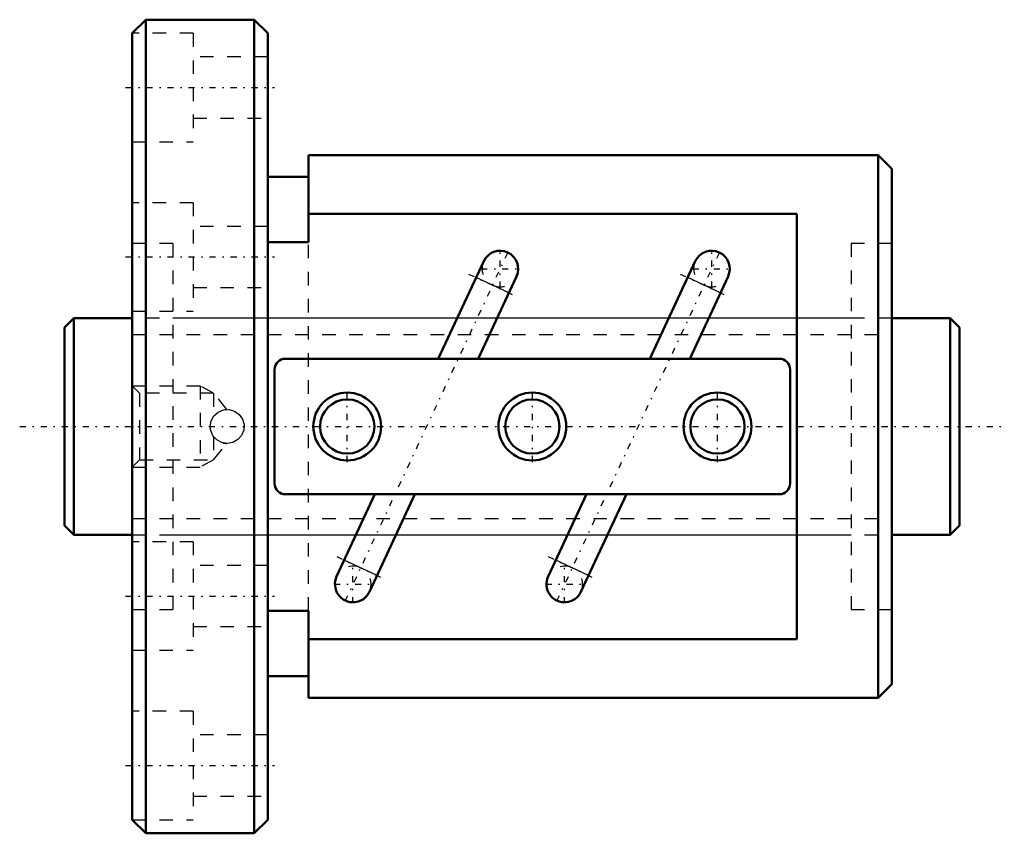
# Model space of a CAD drawing. Header units: millimetres. Extents: x -3.3 to 69.3, y -30 to 30.
import ezdxf

# ---------------------------------------------------------------- set-up
doc = ezdxf.new("R2010")
doc.units = ezdxf.units.MM
doc.linetypes.add('Center', pattern=[1.5, 0.45, -0.5, 0.05, -0.5])
doc.linetypes.add('Dashed', pattern=[2, 1, -1])
for name, color, linetype, lineweight in [('2d ConnectionPoints', 7, 'Continuous', 50), ('AM_0', 7, 'Continuous', 50), ('AM_4', 3, 'Continuous', 25), ('AM_5', 3, 'Continuous', 25), ('AM_7', 7, 'Center', 25), ('AM_9', 6, 'Dashed', 25)]:
    doc.layers.add(name, color=color, linetype=linetype, lineweight=lineweight)

# ---------------------------------------------------------------- blocks, each defined once
blk = doc.blocks.new('1_BNF_1605_5RR_Nut_0_in_BNF1605V_5RRG1_66LC0_000_rev_0')
at = {"layer": 'AM_0'}
for p, q in [((6, 30), (5, 29)), ((14, 30), (6, 30)), ((6, 30), (6, -30)), ((15, 29), (14, 30)), ((14, 30), (14, -30)), ((5, 29), (5, -29)), ((15, 29), (15, -29)), ((18, 20), (18, 13.594)), ((60, 20), (18, 20)), ((61, 19), (60, 20)), ((60, 20), (60, -20)), ((61, 19), (61, -19)), ((18, 18.4), (15, 18.4)), ((54, 15.692), (18, 15.692)), ((54, -15.692), (54, 15.692)), ((18, 13.594), (15, 13.594)), ((30.916, 12.194), (27.561, 5)), ((46.516, 12.194), (43.161, 5)), ((30.502, 5), (33.331, 11.068)), ((46.102, 5), (48.931, 11.068)), ((52.7, 5), (16.3, 5)), ((15.5, 4.2), (15.5, -4.2)), ((53.5, -4.2), (53.5, 4.2)), ((16.3, -5), (52.7, -5)), ((22.898, -5), (20.069, -11.068)), ((22.484, -12.194), (25.839, -5)), ((38.498, -5), (35.669, -11.068)), ((38.084, -12.194), (41.439, -5)), ((15, -13.594), (18, -13.594)), ((18, -13.594), (18, -20)), ((18, -15.692), (54, -15.692)), ((15, -18.4), (18, -18.4)), ((60, -20), (61, -19)), ((18, -20), (60, -20)), ((5, -29), (6, -30)), ((14, -30), (15, -29)), ((6, -30), (14, -30))]:
    blk.add_line(p, q, dxfattribs=at)
for centre, radius in [((20.85, 0), 2.5), ((34.5, 0), 2.5), ((48.15, 0), 2.5), ((20.85, 0), 2), ((34.5, 0), 2), ((48.15, 0), 2)]:
    blk.add_circle(centre, radius, dxfattribs=at)
for centre, radius, start, end in [((32.124, 11.631), 1.332, 335, 155), ((47.724, 11.631), 1.332, 335, 155), ((16.3, 4.2), 0.8, 90, 180), ((52.7, 4.2), 0.8, 0, 90), ((16.3, -4.2), 0.8, 180, 270), ((52.7, -4.2), 0.8, 270, 360), ((21.276, -11.631), 1.332, 155, 335), ((36.876, -11.631), 1.332, 155, 335)]:
    blk.add_arc(centre, radius, start, end, dxfattribs=at)
at = {"layer": 'AM_4'}
for p, q in [((32.768, 9.859), (30.353, 10.986)), ((48.368, 9.859), (45.953, 10.986)), ((23.047, -10.986), (20.632, -9.859)), ((38.647, -10.986), (36.232, -9.859))]:
    blk.add_line(p, q, dxfattribs=at)
at = {"layer": 'AM_5', "linetype": 'Dashed'}
for p, q in [((5, 3), (10, 3)), ((11, 2.458), (10, 3)), ((10, 3), (10, -3)), ((11, -2.458), (10, -3)), ((5, -3), (10, -3))]:
    blk.add_line(p, q, dxfattribs=at)
at = {"layer": 'AM_7'}
for p, q in [((4.5, 25), (15.5, 25)), ((4.5, 12.5), (15.5, 12.5)), ((32.665, 12.793), (20.735, -12.793)), ((32.124, 10.232), (32.124, 13.03)), ((48.265, 12.793), (36.335, -12.793)), ((47.724, 10.232), (47.724, 13.03)), ((30.725, 11.631), (33.523, 11.631)), ((46.325, 11.631), (49.123, 11.631)), ((29.795, 11.246), (33.325, 9.599)), ((45.395, 11.246), (48.925, 9.599)), ((20.85, -2.625), (20.85, 2.625)), ((34.5, -2.625), (34.5, 2.625)), ((48.15, -2.625), (48.15, 2.625)), ((20.075, -9.599), (23.605, -11.246)), ((35.675, -9.599), (39.205, -11.246)), ((21.276, -13.03), (21.276, -10.232)), ((36.876, -13.03), (36.876, -10.232)), ((19.877, -11.631), (22.675, -11.631)), ((35.477, -11.631), (38.275, -11.631)), ((4.5, -12.5), (15.5, -12.5)), ((4.5, -25), (15.5, -25))]:
    blk.add_line(p, q, dxfattribs=at)
at = {"layer": 'AM_9'}
for p, q in [((9.5, 29), (5, 29)), ((9.5, 29), (9.5, 21)), ((15, 27.25), (9.5, 27.25)), ((9.5, 22.75), (15, 22.75)), ((5, 21), (9.5, 21)), ((9.5, 16.5), (5, 16.5)), ((9.5, 16.5), (9.5, 8.5)), ((15, 14.75), (9.5, 14.75)), ((8, 13.5), (5, 13.5)), ((8, 13.5), (8, -13.5)), ((18, -13.594), (18, 13.594)), ((61, 13.5), (58, 13.5)), ((58, 13.5), (58, -13.5)), ((9.5, 10.25), (15, 10.25)), ((5, 8.5), (9.5, 8.5)), ((58, 8), (8, 8)), ((5.542, 2.458), (5, 3)), ((11, 2.458), (5.542, 2.458)), ((5.542, 2.458), (5.542, -2.458)), ((11.981, 1.253), (11, 2.458)), ((11, 2.458), (11, 0.75)), ((11.847, 1.241), (11.803, 1.234)), ((10.799, -0.345), (10.75, 0.001)), ((11, -0.75), (10.974, -0.715)), ((11, -0.75), (11, -2.458)), ((11, -2.458), (11.981, -1.253)), ((5, -3), (5.542, -2.458)), ((5.542, -2.458), (11, -2.458)), ((9.5, -8.5), (5, -8.5)), ((8, -8), (58, -8)), ((9.5, -8.5), (9.5, -16.5)), ((15, -10.25), (9.5, -10.25)), ((5, -13.5), (8, -13.5)), ((58, -13.5), (61, -13.5)), ((9.5, -14.75), (15, -14.75)), ((5, -16.5), (9.5, -16.5)), ((9.5, -21), (5, -21)), ((9.5, -21), (9.5, -29)), ((15, -22.75), (9.5, -22.75)), ((9.5, -27.25), (15, -27.25)), ((5, -29), (9.5, -29))]:
    blk.add_line(p, q, dxfattribs=at)
for points in [[(10.75, 0), (10.819, 0.411), (11.02, 0.775), (11.331, 1.056), (11.72, 1.218), (12.138, 1.242), (12.536, 1.129), (12.877, 0.891), (13.122, 0.55), (13.241, 0.146), (13.22, -0.27), (13.065, -0.655), (12.79, -0.968), (12.424, -1.176), (12.01, -1.25), (11.6, -1.184), (11.235, -0.988), (10.951, -0.68), (10.785, -0.293), (10.75, 0)], [(10.857, 0.507), (10.974, 0.713), (11, 0.75)], [(11.803, -1.234), (11.902, -1.246), (11.967, -1.25), (11.983, -1.25)]]:
    blk.add_lwpolyline(points, dxfattribs=at)
for centre, radius, start, end in [((32.124, 11.631), 1.332, 155, 335), ((47.724, 11.631), 1.332, 155, 335), ((12, 0), 1.25, 256.8183, 260.94816), ((21.276, -11.631), 1.332, 335, 155), ((36.876, -11.631), 1.332, 335, 155)]:
    blk.add_arc(centre, radius, start, end, dxfattribs=at)
blk = doc.blocks.new('2_BNF_1605_5RR000_Shaft_0_in_BNF1605V_5RRG1_66LC0_000_rev_0')
at = {"layer": 'AM_0'}
for p, q in [((0.7, 8), (0, 7.3)), ((5, 8), (0.7, 8)), ((0.7, 8), (0.7, -8)), ((65.3, 8), (61, 8)), ((66, 7.3), (65.3, 8)), ((65.3, 8), (65.3, -8)), ((0, 7.3), (0, -7.3)), ((66, 7.3), (66, -7.3)), ((0, -7.3), (0.7, -8)), ((65.3, -8), (66, -7.3)), ((0.7, -8), (5, -8)), ((61, -8), (65.3, -8))]:
    blk.add_line(p, q, dxfattribs=at)
at = {"layer": 'AM_5', "linetype": 'Dashed'}
for p, q in [((5, 6.773), (61, 6.773)), ((5, -6.773), (61, -6.773))]:
    blk.add_line(p, q, dxfattribs=at)
at = {"layer": 'AM_7'}
blk.add_line((-3.3, 0), (69.3, 0), dxfattribs=at)
at = {"layer": 'AM_9'}
for p, q in [((61, 8), (5, 8)), ((5, -8), (61, -8))]:
    blk.add_line(p, q, dxfattribs=at)

msp = doc.modelspace()

# ---------------------------------------------------------------- linework, layer by layer
at = {"layer": '2d ConnectionPoints'}
for p in [(0, 0), (5, 0)]:
    msp.add_point(p, dxfattribs=at)

# ---------------------------------------------------------------- block references
for name in ['1_BNF_1605_5RR_Nut_0_in_BNF1605V_5RRG1_66LC0_000_rev_0', '2_BNF_1605_5RR000_Shaft_0_in_BNF1605V_5RRG1_66LC0_000_rev_0']:
    msp.add_blockref(name, (0, 0))

doc.saveas('drawing.dxf')
